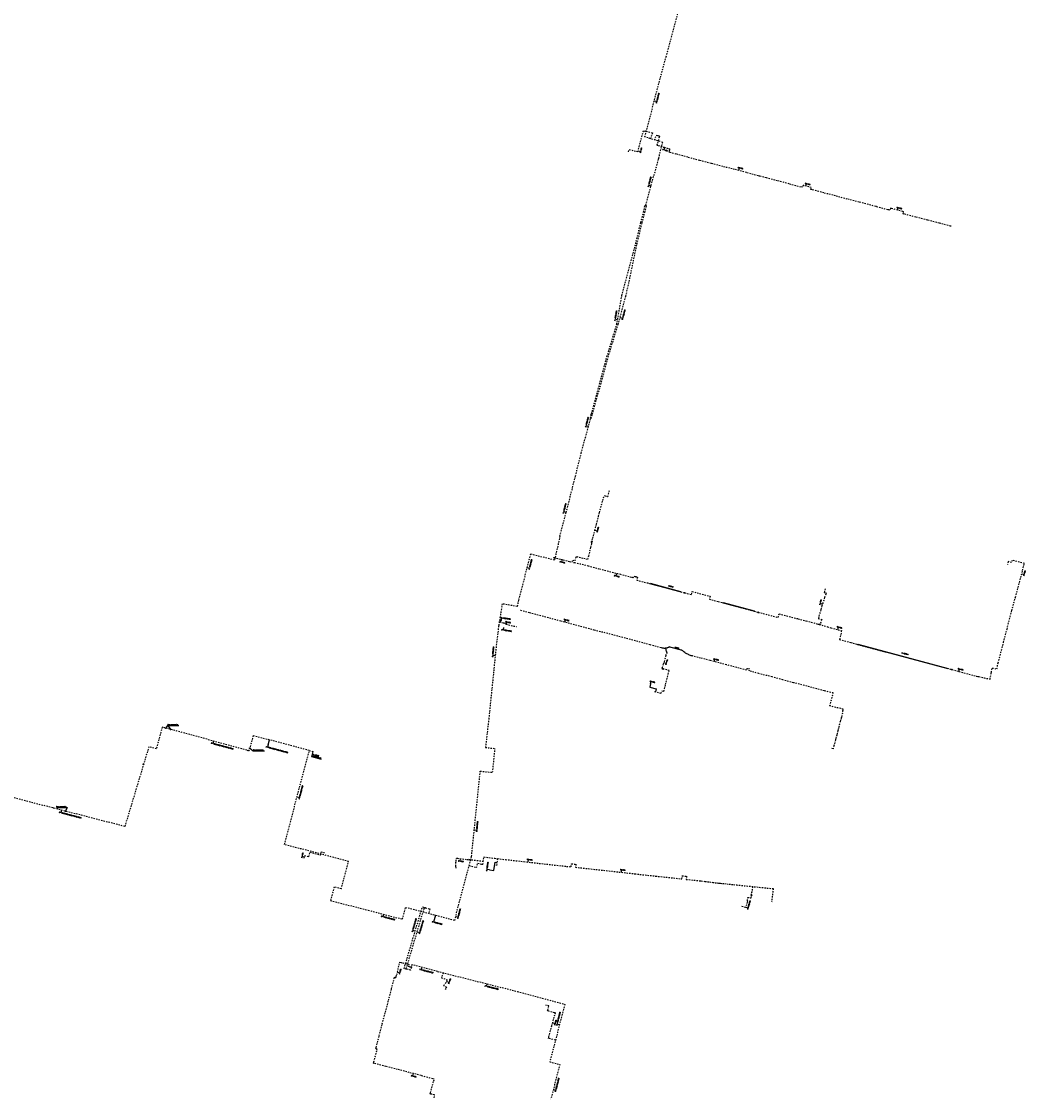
# Model space of a CAD drawing. Header units: millimetres. Extents: x 113593545 to 118192302, y 484533306 to 490462817.
# Tile 11 of 13: x 117075350 to 118068806, y 487222767 to 488288255. Entities that reach past the tile are written whole.
import ezdxf
from ezdxf.enums import TextEntityAlignment as Align

# ---------------------------------------------------------------- set-up
doc = ezdxf.new("R2010")
doc.units = ezdxf.units.MM
doc.header["$LTSCALE"] = 200
doc.linetypes.add('DASHDOT2', pattern=[12.7, 6.35, -3.175, 0, -3.175])
for name, color, linetype in [('WT-C-moftm', 7, 'Continuous'), ('WT-I-diam', 7, 'Continuous'), ('WT-I-info', 7, 'Continuous'), ('WT-I-mantelbuis', 7, 'Continuous'), ('WT-L-mantelbuis', 6, 'Continuous'), ('WT-L-telemetrie', 1, 'DASHDOT2')]:
    doc.layers.add(name, color=color, linetype=linetype)
doc.styles.add('DIN17', font='romans.shx', dxfattribs={"width": 0.9})

# ---------------------------------------------------------------- blocks, each defined once
blk = doc.blocks.new('LR-MOFTM')
at = {"color": 0, "linetype": 'ByBlock'}
for p, q in [((-0.5, -0.5), (0.5, 0.5)), ((0.5, -0.5), (-0.5, 0.5))]:
    blk.add_line(p, q, dxfattribs=at)
blk.add_circle((0, 0), 0.75, dxfattribs=at)
at = {"color": 0, "linetype": 'ByBlock', "lineweight": -2, "style": 'DIN17', "width": 0.9}
blk.add_attdef('*1', text='', height=1.8, dxfattribs=at).set_placement((0, 4), align=Align.MIDDLE)
blk = doc.blocks.new('LR-DIAB1')
at = {"color": 0, "lineweight": -3}
blk.add_line((0, 0), (0, 5), dxfattribs=at)
blk.add_lwpolyline([(0.6, 5), (0, 5), (-0.6, 5)], dxfattribs=at)
at = {"color": 1, "lineweight": -3, "style": 'DIN17', "width": 0.9}
blk.add_attdef('*1', text='', height=1.8, dxfattribs=at).set_placement((-1.6, 5), align=Align.MIDDLE_RIGHT)
blk.add_attdef('*11', text='', height=1.8, dxfattribs=at).set_placement((1.6, 5), align=Align.MIDDLE_LEFT)
blk = doc.blocks.new('LR-DIAO1')
at = {"color": 0, "lineweight": -3}
blk.add_line((0, 0), (0, -5), dxfattribs=at)
blk.add_lwpolyline([(0.6, -5), (0, -5), (-0.6, -5)], dxfattribs=at)
at = {"color": 1, "lineweight": -3, "style": 'DIN17', "width": 0.9}
blk.add_attdef('*1', text='', height=1.8, dxfattribs=at).set_placement((-1.6, -5), align=Align.MIDDLE_RIGHT)
blk.add_attdef('*11', text='', height=1.8, dxfattribs=at).set_placement((1.6, -5), align=Align.MIDDLE_LEFT)

msp = doc.modelspace()

# ---------------------------------------------------------------- linework, layer by layer
at = {"layer": 'WT-C-moftm'}
msp.add_line((117219994, 487591686), (117222861, 487587822), dxfattribs=at)
at = {"layer": 'WT-I-diam'}
for p, q in [((117548882, 487693938), (117550406, 487695825)), ((117697879, 487632872), (117697014, 487629586)), ((117697014, 487629586), (117703313, 487627928)), ((117703313, 487627928), (117702588, 487625177)), ((117319349, 487572763), (117320602, 487577473)), ((117542805, 487448394), (117543910, 487456515)), ((117543910, 487456515), (117545798, 487456258)), ((117538390, 487448995), (117542805, 487448394)), ((117484985, 487404105), (117483808, 487399649))]:
    msp.add_line(p, q, dxfattribs=at)
at = {"layer": 'WT-I-info'}
for p, q in [((117218230, 487589073), (117220020, 487591724)), ((117220020, 487591724), (117231021, 487591724)), ((117301251, 487569367), (117304642, 487566686)), ((117304642, 487566686), (117315643, 487566686)), ((117109814, 487510513), (117120815, 487510513)), ((117118930, 487506960), (117120815, 487510513))]:
    msp.add_line(p, q, dxfattribs=at)
at = {"layer": 'WT-I-info', "lineweight": -3}
for p, q in [((117362658, 487560836), (117364012, 487565925)), ((117372229, 487558290), (117362658, 487560836))]:
    msp.add_line(p, q, dxfattribs=at)
at = {"layer": 'WT-L-mantelbuis'}
for points in [[(117697304, 487732513), (117727593, 487724386), (117727463, 487723903), (117697175, 487732030)], [(117769779, 487713347), (117800347, 487705247), (117800219, 487704764), (117769651, 487712864)], [(117728111, 487666201), (117716507, 487669258), (117716634, 487669742), (117728238, 487666684)], [(117902885, 487672281), (117992354, 487648281), (117992225, 487647798), (117902755, 487671798)]]:
    msp.add_lwpolyline(points, close=True, dxfattribs=at)
at = {"layer": 'WT-L-telemetrie', "lineweight": -3}
for p, q in [((117713114, 488253236), (117736786, 488340310)), ((117692061, 488174083), (117713114, 488253236)), ((117698013, 488172283), (117698969, 488175766)), ((117709899, 488168690), (117692061, 488174083)), ((117702051, 488171062), (117702692, 488173397)), ((117705862, 488153002), (117709899, 488168690)), ((117693152, 488106645), (117705575, 488151926)), ((117705575, 488151926), (117705862, 488153002)), ((117690809, 488099640), (117692239, 488105755)), ((117692124, 488099289), (117693726, 488105504, -311)), ((117683080, 488068373), (117688164, 488089496)), ((117688164, 488089496), (117690809, 488099640)), ((117689480, 488089149), (117692124, 488099289)), ((117684398, 488068035), (117689480, 488089149)), ((117673206, 488031940), (117683080, 488068373)), ((117676648, 488031176), (117684398, 488068035)), ((117669473, 488017203), (117673206, 488031940)), ((117673332, 488016599), (117676648, 488031176)), ((117664367, 487988820), (117669473, 488017203)), ((117665680, 487988461), (117673332, 488016599)), ((117653936, 487954133), (117664367, 487988820)), ((117655168, 487953792), (117665680, 487988461)), ((117639220, 487900063), (117653934, 487954126)), ((117640454, 487899734), (117655168, 487953792)), ((117638311, 487895974), (117639220, 487900063)), ((117638938, 487895800), (117640454, 487899734)), ((117633347, 487876608), (117638521, 487895509)), ((117638521, 487895509), (117638311, 487895974)), ((117629162, 487861272), (117633347, 487876608)), ((117623492, 487838358), (117629162, 487861272)), ((117620091, 487824942), (117623492, 487838358)), ((117614254, 487802535), (117620091, 487824942)), ((117608116, 487779115), (117614254, 487802535)), ((117606508, 487771731), (117602673, 487755294)), ((117608116, 487779115), (117606508, 487771731)), ((117579065, 487761407), (117567056, 487715846)), ((117602673, 487755294), (117579065, 487761407)), ((117550976, 487712119), (117547461, 487690231)), ((117565782, 487709492), (117550976, 487712119)), ((117567056, 487715846), (117565782, 487709492)), ((117547461, 487690231), (117545007, 487669791)), ((117548077, 487694067), (117551869, 487693458)), ((117545007, 487669791), (117542485, 487644944)), ((117542485, 487644944), (117537773, 487598880)), ((117214513, 487590077), (117208792, 487568809)), ((117300618, 487566825), (117214513, 487590077)), ((117537773, 487598880), (117534464, 487570004)), ((117304588, 487581734), (117300618, 487566825)), ((117360053, 487566976), (117304588, 487581734)), ((117201367, 487570824), (117177529, 487491840)), ((117208792, 487568809), (117201367, 487570824)), ((117534464, 487570004), (117543907, 487569001)), ((117541551, 487545460), (117543907, 487569001)), ((117335618, 487474025), (117360053, 487566976)), ((117360048, 487566961), (117364288, 487565833)), ((117520657, 487462175), (117529275, 487546535)), ((117529275, 487546535), (117541551, 487545460)), ((117076740, 487517846), (117018795, 487533044)), ((117177529, 487491840), (117076740, 487517846)), ((117399033, 487457225), (117335618, 487474025)), ((117503996, 487399084), (117520657, 487462175)), ((117531946, 487454456), (117532878, 487461769)), ((117532878, 487461769), (117543717, 487460388)), ((117391628, 487430014), (117399033, 487457225)), ((117527087, 487457839), (117517148, 487459055)), ((117518268, 487453127), (117525700, 487451191)), ((117525700, 487451191), (117526859, 487455637)), ((117526859, 487455637), (117530864, 487454594)), ((117532295, 487457201), (117527087, 487457839)), ((117530864, 487454594), (117531946, 487454456)), ((117543717, 487460388), (117554360, 487459139)), ((117545376, 487453154), (117545230, 487453001)), ((117545230, 487453001), (117545340, 487452840)), ((117545340, 487452840), (117545496, 487452978)), ((117546319, 487460082), (117545376, 487453154)), ((117545496, 487452978), (117545376, 487453154)), ((117554360, 487459139), (117572570, 487457101)), ((117572570, 487457101), (117592391, 487454860)), ((117592391, 487454860), (117614704, 487452403)), ((117614704, 487452403), (117619215, 487452009)), ((117619215, 487452009), (117619569, 487455026)), ((117619569, 487455026), (117623898, 487454529)), ((117623898, 487454529), (117623581, 487451494)), ((117623581, 487451494), (117653960, 487448232)), ((117653960, 487448232), (117669083, 487446534)), ((117669083, 487446534), (117682279, 487444996)), ((117682279, 487444996), (117702964, 487442766)), ((117702964, 487442766), (117728845, 487440022)), ((117728845, 487440022), (117729167, 487443004)), ((117729167, 487443004), (117733468, 487442541)), ((117733468, 487442541), (117733146, 487439558)), ((117733146, 487439558), (117747149, 487438040)), ((117384712, 487431896), (117381080, 487418551)), ((117391628, 487430014), (117384712, 487431896)), ((117747149, 487438040), (117747902, 487437962)), ((117782703, 487434064), (117819156, 487430353)), ((117798672, 487432438), (117798060, 487426983)), ((117819156, 487430353), (117817599, 487417022)), ((117381080, 487418551), (117418419, 487409007)), ((117418419, 487409007), (117452192, 487400206)), ((117452192, 487400206), (117455466, 487411851)), ((117454755, 487354053), (117471416, 487410267)), ((117455466, 487411851), (117482807, 487404680)), ((117456797, 487353659), (117473711, 487410725)), ((117471416, 487410267), (117472072, 487412422)), ((117472072, 487412422), (117474777, 487411720)), ((117473711, 487410725), (117473907, 487411461)), ((117473907, 487411461), (117474737, 487411240)), ((117474737, 487411240), (117475257, 487411347)), ((117474777, 487411720), (117475257, 487411347)), ((117475257, 487411347), (117479388, 487410229)), ((117479388, 487410229), (117478212, 487405885)), ((117482807, 487404680), (117503996, 487399084)), ((117461728, 487355089), (117460321, 487349691)), ((117486965, 487348512), (117461728, 487355089)), ((117453896, 487351135), (117454755, 487354053)), ((117456126, 487350527), (117453896, 487351135)), ((117456056, 487351110), (117456797, 487353659)), ((117456619, 487350640), (117456056, 487351110)), ((117456619, 487350640), (117456126, 487350527)), ((117460321, 487349691), (117456619, 487350640)), ((117486965, 487348512), (117538697, 487335523)), ((117538697, 487335523), (117566141, 487328547)), ((117566141, 487328547), (117612902, 487315889)), ((117612902, 487315889), (117598154, 487259089)), ((117598154, 487259089), (117607994, 487256473)), ((117607994, 487256473), (117599087, 487221995))]:
    msp.add_line(p, q, dxfattribs=at)
at = {"layer": 'WT-L-telemetrie'}
for p, q in [((117685392, 488159526), (117690892, 488180265)), ((117690892, 488180265), (117699586, 488178015)), ((117699586, 488178015), (117698969, 488175766)), ((117702692, 488173397), (117703419, 488175959)), ((117703419, 488175959), (117704826, 488175544)), ((117704826, 488175544), (117705358, 488175387)), ((117705358, 488175387), (117706745, 488174983)), ((117706745, 488174983), (117706460, 488174005)), ((117704425, 488167017), (117704141, 488166045)), ((117704141, 488166045), (117705570, 488165610)), ((117706460, 488174005), (117704425, 488167017)), ((117705570, 488165610), (117711204, 488163880)), ((117711204, 488163880), (117715453, 488162604)), ((117676045, 488159279), (117676656, 488161682)), ((117676656, 488161682), (117685392, 488159526)), ((117715453, 488162604), (117716645, 488162253)), ((117716110, 488160413), (117715823, 488159431)), ((117715823, 488159431), (117716853, 488159147)), ((117716406, 488161445), (117716110, 488160413)), ((117716645, 488162253), (117716406, 488161445)), ((117716853, 488159147), (117723496, 488157320)), ((117723496, 488157320), (117735083, 488154204)), ((117735083, 488154204), (117746585, 488151127)), ((117746585, 488151127), (117758071, 488148074)), ((117758071, 488148074), (117769852, 488144931)), ((117769852, 488144931), (117781444, 488142037)), ((117781444, 488142037), (117793149, 488139056)), ((117793149, 488139056), (117804768, 488135899)), ((117804768, 488135899), (117805391, 488135732)), ((117805391, 488135732), (117806062, 488135551)), ((117806062, 488135551), (117812111, 488133924)), ((117812111, 488133924), (117823717, 488130866)), ((117823717, 488130866), (117835307, 488127812)), ((117835307, 488127812), (117846901, 488124649)), ((117848317, 488124254), (117846901, 488124649)), ((117848850, 488126146), (117848317, 488124254)), ((117856758, 488124026), (117848850, 488126146)), ((117856253, 488122143), (117856758, 488124026)), ((117857695, 488121765), (117856253, 488122143)), ((117869304, 488118727), (117857695, 488121765)), ((117880866, 488115700), (117869304, 488118727)), ((117892496, 488112676), (117880866, 488115700)), ((117904140, 488109608), (117892496, 488112676)), ((117692239, 488105755), (117693152, 488106645)), ((117693726, 488105504), (117693152, 488106645)), ((117915826, 488106549), (117904140, 488109608)), ((117920689, 488105257), (117915826, 488106549)), ((117921268, 488105103), (117920689, 488105257)), ((117932581, 488102095), (117921268, 488105103)), ((117933441, 488101866), (117932581, 488102095)), ((117934624, 488101550), (117933441, 488101866)), ((117935129, 488103466), (117934624, 488101550)), ((117936106, 488103208), (117935129, 488103466)), ((117947338, 488100245), (117936106, 488103208)), ((117948310, 488099984), (117947338, 488100245)), ((117947794, 488097984), (117948310, 488099984)), ((117948622, 488097767), (117947794, 488097984)), ((117960223, 488094742), (117948622, 488097767)), ((117971909, 488091743), (117960223, 488094742)), ((117983415, 488088765), (117971909, 488091743)), ((117994746, 488085857), (117983415, 488088765)), ((117995347, 488085705), (117994746, 488085857)), ((117638521, 487895509), (117638938, 487895800)), ((117655436, 487818261), (117657111, 487824589)), ((117647439, 487802594), (117650577, 487814483)), ((117650577, 487814483), (117651829, 487819223)), ((117651829, 487819223), (117652820, 487818952)), ((117652821, 487818952), (117655436, 487818261)), ((117646450, 487798855), (117647439, 487802594)), ((117642758, 487784888), (117644377, 487790936)), ((117644377, 487790936), (117646450, 487798855)), ((117640670, 487777066), (117642758, 487784888)), ((117639208, 487771442), (117638369, 487767875)), ((117639480, 487772608), (117639208, 487771442)), ((117639480, 487772608), (117640670, 487777066)), ((117636352, 487759422), (117635512, 487755968)), ((117637250, 487763163), (117636352, 487759422)), ((117638369, 487767875), (117637250, 487763163)), ((117602448, 487757765), (117604679, 487757216)), ((117604679, 487757216), (117608970, 487756179)), ((117608970, 487756179), (117617618, 487754078)), ((117617618, 487754078), (117620283, 487753429)), ((117620283, 487753429), (117620812, 487755467)), ((117620812, 487755467), (117623225, 487754854)), ((117621606, 487753106), (117622475, 487752886)), ((117636301, 487749338), (117622475, 487752886)), ((117623225, 487754854), (117623849, 487757405)), ((117623849, 487757405), (117624182, 487758762)), ((117624182, 487758762), (117625127, 487758531)), ((117628489, 487757699), (117625127, 487758531)), ((117633148, 487756547), (117628489, 487757699)), ((117635512, 487755968), (117633148, 487756547)), ((117647116, 487746572), (117636301, 487749338)), ((118051802, 487754006), (118051050, 487751000)), ((118055135, 487753165), (118051802, 487754006)), ((118055637, 487755129), (118055135, 487753165)), ((118067731, 487752039), (118055637, 487755129)), ((118065986, 487745254), (118067731, 487752039)), ((117668351, 487741025), (117647116, 487746572)), ((117679021, 487738171), (117668351, 487741025)), ((117680691, 487737724), (117679021, 487738171)), ((117680691, 487737724), (117681182, 487739559)), ((117681182, 487739559), (117685015, 487738499)), ((117685015, 487738499), (117684241, 487735642)), ((118058820, 487718657), (118065986, 487745254)), ((117684241, 487735642), (117694675, 487732770)), ((117694675, 487732770), (117697239, 487732271)), ((117697239, 487732271), (117727630, 487724117)), ((117870512, 487727023), (117869499, 487723430)), ((117727630, 487724117), (117731702, 487722985)), ((117731702, 487722985), (117738230, 487721322)), ((117738230, 487721322), (117739005, 487724261)), ((117739005, 487724261), (117756739, 487719578)), ((117756739, 487719578), (117755991, 487716717)), ((117755991, 487716717), (117764813, 487714296)), ((117870100, 487718346), (117867426, 487710221)), ((117869499, 487723430), (117871464, 487722874)), ((117871154, 487721785), (117870100, 487718346)), ((117871464, 487722874), (117871154, 487721785)), ((118055394, 487705599), (118058820, 487718657)), ((117764813, 487714296), (117769715, 487713105)), ((117769715, 487713105), (117800283, 487705005)), ((117866187, 487706132), (117864239, 487699271)), ((117867426, 487710221), (117866187, 487706132)), ((117569420, 487705556), (117569029, 487705659)), ((117577936, 487703313), (117569420, 487705556)), ((117589076, 487700356), (117577936, 487703313)), ((117608949, 487695038), (117589076, 487700356)), ((117642140, 487686147), (117608949, 487695038)), ((117800283, 487705005), (117804411, 487703726)), ((117804411, 487703726), (117824168, 487698656)), ((117824168, 487698656), (117825089, 487702196)), ((117825089, 487702196), (117843837, 487697393)), ((117843837, 487697393), (117851938, 487695293)), ((117851938, 487695293), (117862315, 487692447)), ((117864239, 487699271), (117863760, 487697546)), ((117863760, 487697546), (117867146, 487696592)), ((117867146, 487696592), (117865932, 487692327)), ((118050541, 487687174), (118055394, 487705599)), ((117551869, 487693458), (117553697, 487693073)), ((117553697, 487693073), (117554897, 487691871)), ((117554897, 487691871), (117565045, 487689600)), ((117670232, 487678819), (117642140, 487686147)), ((117862315, 487692447), (117872863, 487689463)), ((117864892, 487691731), (117864494, 487691830)), ((117864955, 487691726), (117864892, 487691731)), ((117865072, 487691731), (117864955, 487691726)), ((117865191, 487691748), (117865072, 487691731)), ((117865306, 487691775), (117865191, 487691748)), ((117865408, 487691805), (117865306, 487691775)), ((117865433, 487691812), (117865408, 487691805)), ((117865480, 487691832), (117865433, 487691812)), ((117865534, 487691853), (117865480, 487691832)), ((117865558, 487691864), (117865534, 487691853)), ((117865589, 487691881), (117865558, 487691864)), ((117865617, 487691897), (117865589, 487691881)), ((117865648, 487691915), (117865617, 487691897)), ((117865676, 487691935), (117865648, 487691915)), ((117865715, 487691967), (117865676, 487691935)), ((117865746, 487691992), (117865715, 487691967)), ((117865765, 487692014), (117865746, 487691992)), ((117865793, 487692050), (117865765, 487692014)), ((117865812, 487692073), (117865793, 487692050)), ((117865832, 487692103), (117865812, 487692073)), ((117865846, 487692131), (117865832, 487692103)), ((117865865, 487692167), (117865846, 487692131)), ((117865890, 487692219), (117865865, 487692167)), ((117865906, 487692258), (117865890, 487692219)), ((117865921, 487692295), (117865906, 487692258)), ((117865932, 487692327), (117865921, 487692295)), ((117872863, 487689463), (117876235, 487688531)), ((117876235, 487688531), (117886861, 487685671)), ((117886861, 487685671), (117884817, 487676734)), ((118047090, 487674167), (118050541, 487687174)), ((117687669, 487674181), (117670232, 487678819)), ((117697381, 487671531), (117687669, 487674181)), ((117884817, 487676734), (117896480, 487673826)), ((117896480, 487673826), (117898316, 487673338)), ((118044947, 487666175), (118047090, 487674167)), ((117708290, 487668648), (117697386, 487671532)), ((117708731, 487668511), (117708290, 487668648)), ((117709469, 487668323), (117708731, 487668511)), ((117709967, 487668226), (117709469, 487668323)), ((117710346, 487668172), (117709967, 487668226)), ((117710749, 487668131), (117710346, 487668172)), ((117711199, 487668106), (117710749, 487668131)), ((117711743, 487668105), (117711199, 487668106)), ((117712127, 487668124), (117711743, 487668105)), ((117712692, 487668181), (117712127, 487668124)), ((117712890, 487668209), (117712692, 487668181)), ((117712823, 487667838), (117712692, 487668181)), ((117712734, 487667911), (117712805, 487667390)), ((117712805, 487667390), (117712922, 487666748)), ((117712850, 487667767), (117712823, 487667838)), ((117713095, 487668243), (117712890, 487668209)), ((117712922, 487666748), (117713054, 487666169)), ((117713054, 487666169), (117713158, 487665782)), ((117713067, 487660910), (117713776, 487663112)), ((117713265, 487668274), (117713095, 487668243)), ((117713158, 487665782), (117713343, 487665256)), ((117713391, 487668300), (117713265, 487668274)), ((117713343, 487665256), (117713503, 487664948)), ((117713550, 487668335), (117713391, 487668300)), ((117713503, 487664948), (117713620, 487664655)), ((117713710, 487668373), (117713550, 487668335)), ((117713620, 487664655), (117713701, 487664385)), ((117713701, 487664385), (117713768, 487664053)), ((117713924, 487668428), (117713710, 487668373)), ((117713768, 487664053), (117713804, 487663643)), ((117713800, 487663359), (117713776, 487663112)), ((117713804, 487663643), (117713800, 487663359)), ((117714083, 487668473), (117713924, 487668428)), ((117714370, 487668562), (117714083, 487668473)), ((117714637, 487668665), (117714370, 487668562)), ((117715099, 487668876), (117714637, 487668665)), ((117715410, 487669043), (117715099, 487668876)), ((117715821, 487669298), (117715410, 487669043)), ((117715951, 487669388), (117715821, 487669298)), ((117716083, 487669467), (117715951, 487669388)), ((117716180, 487669503), (117716083, 487669467)), ((117716303, 487669526), (117716180, 487669503)), ((117716379, 487669530), (117716303, 487669526)), ((117716457, 487669524), (117716379, 487669530)), ((117716564, 487669502), (117716457, 487669524)), ((117728180, 487666441), (117716564, 487669502)), ((117728198, 487666436), (117728180, 487666441)), ((117728316, 487666400), (117728198, 487666436)), ((117728492, 487666327), (117728316, 487666400)), ((117728611, 487666264), (117728492, 487666327)), ((117728705, 487666204), (117728611, 487666264)), ((117728920, 487666028), (117728705, 487666204)), ((117729164, 487665849), (117728920, 487666028)), ((117729646, 487665494), (117729164, 487665849)), ((117730613, 487664782), (117729646, 487665494)), ((117731684, 487663993), (117730613, 487664782)), ((117732505, 487663420), (117731684, 487663993)), ((117733080, 487663054), (117732505, 487663420)), ((117898316, 487673338), (117902758, 487672056)), ((117902758, 487672056), (117995988, 487647048)), ((118041814, 487653662), (118044947, 487666175)), ((117713067, 487660910), (117710340, 487652227)), ((117733673, 487662705), (117733080, 487663054)), ((117734618, 487662203), (117733673, 487662705)), ((117735201, 487661925), (117734618, 487662203)), ((117735679, 487661714), (117735201, 487661925)), ((117736490, 487661390), (117735679, 487661714)), ((117737172, 487661149), (117736490, 487661390)), ((117738117, 487660860), (117737172, 487661149)), ((117739265, 487660556), (117738117, 487660860)), ((117747319, 487658538), (117739265, 487660556)), ((117756694, 487656081), (117747319, 487658538)), ((117772913, 487651787), (117756694, 487656081)), ((118040404, 487647675), (118041814, 487653662)), ((117709391, 487649190), (117709037, 487648054)), ((117709037, 487648054), (117710192, 487647708)), ((117710340, 487652227), (117709391, 487649190)), ((117716266, 487646075), (117710192, 487647708)), ((117712677, 487632305), (117715364, 487642671)), ((117715364, 487642671), (117716266, 487646075)), ((117792862, 487646397), (117772913, 487651787)), ((117793384, 487648336), (117792862, 487646397)), ((117795879, 487647669), (117793384, 487648336)), ((117795362, 487645715), (117795879, 487647669)), ((117804909, 487643227), (117795362, 487645715)), ((117818029, 487639786), (117804909, 487643227)), ((117995988, 487647048), (118003006, 487645203)), ((118003006, 487645203), (118010328, 487643227)), ((118010328, 487643227), (118020309, 487640674)), ((118033795, 487637606), (118035093, 487644337)), ((118035093, 487644337), (118035918, 487648615)), ((118035918, 487648615), (118040404, 487647675)), ((117710913, 487625527), (117712677, 487632305)), ((117828787, 487636901), (117818029, 487639786)), ((117839258, 487634104), (117828787, 487636901)), ((117850045, 487631247), (117839258, 487634104)), ((117857567, 487629286), (117850045, 487631247)), ((118020309, 487640674), (118027782, 487638963)), ((118027782, 487638963), (118033795, 487637606)), ((117701788, 487625387), (117708428, 487623639)), ((117708428, 487623639), (117709052, 487626005)), ((117709052, 487626005), (117710913, 487625527)), ((117869603, 487626214), (117857567, 487629286)), ((117878591, 487623932), (117869603, 487626214)), ((117875240, 487611147), (117878591, 487623932)), ((117888464, 487607862), (117875240, 487611147)), ((117886666, 487600060), (117886384, 487598980)), ((117886953, 487601190), (117886666, 487600060)), ((117888155, 487606593), (117886953, 487601190)), ((117888155, 487606593), (117888464, 487607862)), ((117883752, 487588922), (117883401, 487587579)), ((117884179, 487590551), (117883752, 487588922)), ((117884363, 487591257), (117884179, 487590551)), ((117884883, 487593243), (117884363, 487591257)), ((117885564, 487595848), (117884883, 487593243)), ((117885864, 487596995), (117885564, 487595848)), ((117886384, 487598980), (117885864, 487596995)), ((117881182, 487579097), (117880751, 487577448)), ((117881579, 487580615), (117881182, 487579097)), ((117882020, 487582302), (117881579, 487580615)), ((117882386, 487583700), (117882020, 487582302)), ((117883133, 487586555), (117882386, 487583700)), ((117883401, 487587579), (117883133, 487586555)), ((117878497, 487568760), (117876054, 487569406)), ((117879257, 487571739), (117878497, 487568760)), ((117880751, 487577448), (117879257, 487571739)), ((117354917, 487460581), (117355510, 487463012)), ((117355510, 487463012), (117359741, 487461980)), ((117359741, 487461980), (117360810, 487466361)), ((117360810, 487466361), (117371061, 487463666)), ((117371061, 487463666), (117371828, 487466767)), ((117371828, 487466767), (117375149, 487465956)), ((117504958, 487452619), (117505281, 487456069)), ((117505407, 487451059), (117504958, 487452619)), ((117505281, 487456069), (117505418, 487457548)), ((117505361, 487450579), (117505407, 487451059)), ((117505418, 487457548), (117505698, 487460471)), ((117505698, 487460471), (117506659, 487460355)), ((117506659, 487460355), (117517148, 487459055)), ((117747902, 487437962), (117751897, 487437478)), ((117751897, 487437478), (117754174, 487437193)), ((117754174, 487437193), (117756058, 487436957)), ((117756058, 487436957), (117759387, 487436540)), ((117759387, 487436540), (117761872, 487436229)), ((117761872, 487436229), (117763662, 487436041)), ((117763662, 487436041), (117765414, 487435861)), ((117765414, 487435861), (117767005, 487435698)), ((117767005, 487435698), (117769155, 487435478)), ((117769155, 487435478), (117770825, 487435307)), ((117770825, 487435307), (117773250, 487435054)), ((117773250, 487435054), (117775742, 487434793)), ((117775742, 487434793), (117777978, 487434559)), ((117777978, 487434559), (117779983, 487434349)), ((117779983, 487434349), (117782703, 487434064)), ((117793623, 487418193), (117793296, 487416860)), ((117793634, 487418299), (117793623, 487418193)), ((117793634, 487418299), (117793999, 487421686)), ((117793999, 487421686), (117796487, 487421418)), ((117796487, 487421418), (117797391, 487421321)), ((117797391, 487421321), (117798060, 487426983)), ((117791860, 487411772), (117787258, 487412992)), ((117793296, 487416860), (117791860, 487411772)), ((117446647, 487345295), (117449608, 487356989)), ((117449608, 487356989), (117449788, 487357698)), ((117449788, 487357698), (117450914, 487357413)), ((117450914, 487357413), (117452513, 487357008)), ((117452513, 487357008), (117455604, 487356209)), ((117455604, 487356209), (117455780, 487356165)), ((117455780, 487356165), (117458534, 487355469)), ((117458534, 487355469), (117458040, 487353511)), ((117445900, 487342363), (117446224, 487343598)), ((117446224, 487343598), (117446647, 487345295)), ((117458040, 487353511), (117459391, 487353160)), ((117459391, 487353160), (117461112, 487352726)), ((117492475, 487347129), (117490790, 487342260)), ((117441467, 487331308), (117444150, 487341551)), ((117444150, 487341551), (117444462, 487342740)), ((117444462, 487342740), (117445175, 487342553)), ((117445175, 487342553), (117445900, 487342363)), ((117490790, 487342260), (117493137, 487341448)), ((117493137, 487341448), (117496752, 487340138)), ((117493188, 487334358), (117496174, 487338577)), ((117496049, 487332333), (117493188, 487334358)), ((117496174, 487338577), (117496752, 487340138)), ((117438456, 487319717), (117441467, 487331308)), ((117494745, 487330491), (117496049, 487332333)), ((117435436, 487308120), (117438456, 487319717)), ((117594832, 487314844), (117594225, 487315001)), ((117597081, 487314260), (117594832, 487314844)), ((117596030, 487310211), (117596763, 487313036)), ((117596763, 487313036), (117597081, 487314260)), ((117432377, 487296487), (117435436, 487308120)), ((117595849, 487309513), (117596030, 487310211)), ((117597107, 487309186), (117595849, 487309513)), ((117602813, 487307610), (117597107, 487309186)), ((117600168, 487294618), (117603402, 487306498)), ((117603646, 487307380), (117602813, 487307610)), ((117603402, 487306498), (117603646, 487307380)), ((117429321, 487284901), (117432377, 487296487)), ((117597189, 487283741), (117600168, 487294618)), ((117426273, 487273319), (117429321, 487284901)), ((117596777, 487282237), (117597189, 487283741)), ((117603665, 487280311), (117596777, 487282237)), ((117424013, 487258930), (117427074, 487270482)), ((117425942, 487272070), (117426273, 487273319)), ((117427393, 487271685), (117425942, 487272070)), ((117427074, 487270482), (117427393, 487271685)), ((117423686, 487257684), (117424013, 487258930)), ((117424419, 487257491), (117423686, 487257684)), ((117435848, 487254491), (117424419, 487257491)), ((117447478, 487251459), (117435848, 487254491)), ((117459074, 487248414), (117447478, 487251459)), ((117470689, 487245379), (117459074, 487248414)), ((117482291, 487242336), (117470689, 487245379)), ((117480068, 487228463), (117483205, 487240097)), ((117483706, 487241955), (117482291, 487242336)), ((117483205, 487240097), (117483706, 487241955)), ((117479756, 487227247), (117480068, 487228463)), ((117480440, 487227071), (117479756, 487227247)), ((117483680, 487226240), (117480440, 487227071)), ((117484469, 487226030), (117483680, 487226240)), ((117483805, 487223539), (117484469, 487226030))]:
    msp.add_line(p, q, dxfattribs=at)

# ---------------------------------------------------------------- block references
at = {"layer": 'WT-C-moftm', "linetype": 'Continuous'}
for p, xscale, yscale, zscale, rotation in [((117693120, 488179689), 500.0000000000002, 500.0000000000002, 500.0000000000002, 75.48830000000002), ((117639749, 487773614), 500.0000000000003, 500.0000000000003, 500.0000000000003, 345.0530000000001), ((117602448, 487757765), 499.9999999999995, 499.9999999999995, 499.9999999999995, 166.157), ((117683351, 487738959), 500, 500, 500, 344.5522), ((117731464, 487723051), 499.9999999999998, 499.9999999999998, 499.9999999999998, 344.4686), ((117804411, 487703726), 500.0000000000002, 500.0000000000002, 500.0000000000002, 345.6073), ((117864494, 487691830), 500, 500, 500, 345.9896), ((117712692, 487668181), 499.9999999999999, 499.9999999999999, 499.9999999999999, 20.9394), ((117710358, 487647671), 500.0000000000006, 500.0000000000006, 500.0000000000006, 254.9514), ((117995949, 487647058), 500.0000000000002, 500.0000000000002, 500.0000000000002, 344.9841), ((117222880, 487587817), 499.9999999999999, 499.9999999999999, 499.9999999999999, 340.4035364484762), ((117299579, 487567105), 500.0000000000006, 500.0000000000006, 500.0000000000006, 344.8884), ((117118920, 487506962), 499.9999999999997, 499.9999999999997, 499.9999999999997, 345.532), ((117517148, 487459055), 500, 500, 500, 172.9333), ((117797693, 487423874), 499.9999999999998, 499.9999999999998, 499.9999999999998, 263.265), ((117461112, 487352726), 500, 500, 500, 75.84929999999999)]:
    msp.add_blockref('LR-MOFTM', p, dxfattribs=dict(at, xscale=xscale, yscale=yscale, zscale=zscale, rotation=rotation))
at = {"layer": 'WT-C-moftm', "linetype": 'Continuous', "xscale": 500, "yscale": 500, "zscale": 500}
msp.add_blockref('LR-MOFTM', (117218234, 487589082), dxfattribs=at)
at = {"layer": 'WT-C-moftm', "linetype": 'Continuous', "lineweight": -3, "xscale": 500, "yscale": 500, "zscale": 500}
for p, rotation in [((117301304, 487569403), 255.0902), ((117196114, 487553419), 73.206)]:
    msp.add_blockref('LR-MOFTM', p, dxfattribs=dict(at, rotation=rotation))
at = {"layer": 'WT-I-diam'}
for name, p, xscale, yscale, zscale, rotation, values in [('LR-DIAO1', (117701550, 488209759), 500, 500, 500, 75.10562930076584, {'*1': 'D', '*11': 'N065/HDPE32'}), ('LR-DIAO1', (117685644, 488160477), 499.9999999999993, 499.9999999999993, 499.9999999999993, 75.1459146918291, {'*1': 'D', '*11': 'N065'}), ('LR-DIAB1', (117636392, 487887731), 500.0000000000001, 500.0000000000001, 500.0000000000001, 74.735132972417, {'*1': 'D', '*11': 'N065/HDPE32'}), ('LR-DIAB1', (117614259, 487802555), 500.0000000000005, 500.0000000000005, 500.0000000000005, 75.31336261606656, {'*1': 'D', '*11': 'N065/HDPE32'}), ('LR-DIAO1', (117642812, 487785090), 500, 500, 500, 75.19128220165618, {'*1': 'D', '*11': 'N065'}), ('LR-DIAO1', (117575592, 487748231), 499.9999999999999, 499.9999999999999, 499.9999999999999, 75.23323363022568, {'*1': 'D', '*11': 'N065/HDPE32'}), ('LR-DIAO1', (117664048, 487742149), 500, 500, 500, 345.3602243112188, {'*1': 'D', '*11': 'N065'}), ('LR-DIAB1', (117867988, 487711928), 499.9999999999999, 499.9999999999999, 499.9999999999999, 74.14612204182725, {'*1': 'D', '*11': 'N065'}), ('LR-DIAB1', (117613049, 487693940), 500, 500, 500, 345.0042843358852, {'*1': 'D', '*11': 'N065'}), ('LR-DIAO1', (117552192, 487688783), 500, 500, 500, 350.8769771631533, {'*1': 'D', '*11': 'N065/HDPE32'}), ('LR-DIAB1', (117883099, 487686684), 500, 500, 500, 344.2065768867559, {'*1': 'D', '*11': 'N065'}), ('LR-DIAB1', (117544102, 487660876), 500.0000000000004, 500.0000000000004, 500.0000000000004, 84.15979350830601, {'*1': 'D', '*11': 'N065/HDPE32'}), ('LR-DIAB1', (117760940, 487654957), 500.0000000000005, 500.0000000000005, 500.0000000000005, 345.1689576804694, {'*1': 'D', '*11': 'N065'}), ('LR-DIAB1', (118002970, 487645213), 500, 500, 500, 345.6570783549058, {'*1': 'D', '*11': 'N065'}), ('LR-DIAB1', (117697879, 487632872), 500.0000000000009, 500.0000000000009, 500.0000000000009, 345.2514559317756, {'*1': 'D', '*11': 'N065'}), ('LR-DIAO1', (117265150, 487576403), 499.9999999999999, 499.9999999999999, 499.9999999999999, 344.8884092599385, {'*1': 'D', '*11': 'N065/N065/N065/HDPE40/HDPE40'}), ('LR-DIAO1', (117319349, 487572763), 500, 500, 500, 345.0998001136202, {'*1': 'D', '*11': 'N065/N065/N065/HDPE32/HDPE32'}), ('LR-DIAO1', (117347999, 487521123), 499.9999999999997, 499.9999999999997, 499.9999999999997, 75.27117804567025, {'*1': 'D', '*11': 'N065/N065/HDPE32'}), ('LR-DIAO1', (117114753, 487508038), 500, 500, 500, 345.3026692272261, {'*1': 'D', '*11': 'N065/N065/N065/HDPE40/HDPE40'}), ('LR-DIAO1', (117523348, 487488510), 499.9999999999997, 499.9999999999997, 499.9999999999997, 84.16737922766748, {'*1': 'D', '*11': 'N065/HDPE32'}), ('LR-DIAB1', (117538390, 487448995), 499.9999999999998, 499.9999999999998, 499.9999999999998, 82.24858562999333, {'*1': 'D', '*11': 'N065/N065'}), ('LR-DIAB1', (117576841, 487456618), 499.9999999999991, 499.9999999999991, 499.9999999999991, 353.7154696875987, {'*1': 'D', '*11': 'N065'}), ('LR-DIAB1', (117669052, 487446537), 500, 500, 500, 353.3519548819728, {'*1': 'D', '*11': 'N065'}), ('LR-DIAO1', (117601576, 487231631), 500, 500, 500, 75.51425190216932, {'*1': 'D', '*11': 'N065/N065/HDPE32'})]:
    msp.add_blockref(name, p, dxfattribs=dict(at, xscale=xscale, yscale=yscale, zscale=zscale, rotation=rotation)).add_auto_attribs(values)
at = {"layer": 'WT-I-diam', "linetype": 'Continuous'}
for name, p, xscale, yscale, zscale, rotation, values in [('LR-DIAO1', (117711828, 488163693), 500, 500, 500, 342.933044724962, {'*1': 'D', '*11': 'N065'}), ('LR-DIAB1', (117785110, 488141103), 500, 500, 500, 345.7099803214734, {'*1': 'D', '*11': 'N065'}), ('LR-DIAB1', (117698328, 488125510), 500, 500, 500, 74.65789575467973, {'*1': 'D', '*11': 'N065/HDPE32'}), ('LR-DIAB1', (117851575, 488125415), 500, 500, 500, 344.992849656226, {'*1': 'D', '*11': 'N065'}), ('LR-DIAB1', (117942276, 488101580), 500, 500, 500, 345.2173393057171, {'*1': 'D', '*11': 'N065'}), ('LR-DIAB1', (117665152, 487993184), 500, 500, 500, 79.80053560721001, {'*1': 'D', '*11': 'N065/HDPE32'}), ('LR-DIAO1', (117667833, 487995428), 500, 500, 500, 74.78650897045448, {'*1': 'D', '*11': 'N065/HDPE32'}), ('LR-DIAO1', (117610205, 487755879), 500, 500, 500, 346.3480548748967, {'*1': 'D', '*11': 'N065'}), ('LR-DIAO1', (118065095, 487741946), 500, 500, 500, 74.92083363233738, {'*1': 'D', '*11': 'N065'}), ('LR-DIAB1', (117550406, 487695825), 500.0000000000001, 500.0000000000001, 500.0000000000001, 350.8769771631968, {'*1': 'D', '*11': 'N065/HDPE32'}), ('LR-DIAB1', (117555208, 487691801), 500, 500, 500, 347.3880037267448, {'*1': 'D', '*11': 'N065'}), ('LR-DIAO1', (117710951, 487654174), 500, 500, 500, 72.56432662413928, {'*1': 'D', '*11': 'N065'}), ('LR-DIAB1', (117355376, 487461659), 500, 500, 500, 76.28723360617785, {'*1': 'D', '*11': 'N065'}), ('LR-DIAO1', (117509374, 487460019), 500, 500, 500, 352.9333077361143, {'*1': 'D', '*11': 'N065'}), ('LR-DIAO1', (117504975, 487402791), 500, 500, 500, 75.20625290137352, {'*1': 'D', '*11': 'N065/HDPE32'}), ('LR-DIAO1', (117791941, 487412059), 500, 500, 500, 74.23537966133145, {'*1': 'D', '*11': 'N065/N065'}), ('LR-DIAO1', (117433454, 487405089), 500, 500, 500, 345.3930576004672, {'*1': 'D', '*11': 'N065/N065/HDPE32'}), ('LR-DIAB1', (117464824, 487388380), 500, 500, 500, 73.49040429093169, {'*1': 'D', '*11': 'N065/N065/HDPE32'}), ('LR-DIAO1', (117467001, 487387735), 500, 500, 500, 73.49040429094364, {'*1': 'D', '*11': 'N065/N065/HDPE32'}), ('LR-DIAO1', (117483808, 487399649), 500.0000000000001, 500.0000000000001, 500.0000000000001, 345.2062529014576, {'*1': 'D', '*11': 'N065/HDPE32'}), ('LR-DIAO1', (117447283, 487347807), 500, 500, 500, 75.7918989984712, {'*1': 'D', '*11': 'N065'}), ('LR-DIAO1', (117471436, 487352559), 500, 500, 500, 345.3930576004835, {'*1': 'D', '*11': 'N065/N065/HDPE32'}), ('LR-DIAO1', (117496174, 487338577), 500, 500, 500, 69.70743545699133, {'*1': 'D', '*11': 'N065'}), ('LR-DIAO1', (117535936, 487336216), 500, 500, 500, 345.9048745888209, {'*1': 'D', '*11': 'N065/N065/HDPE32'}), ('LR-DIAB1', (117607670, 487295739), 500, 500, 500, 75.44537042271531, {'*1': 'D', '*11': 'N065/N065/HDPE32'}), ('LR-DIAO1', (117600949, 487297485), 500, 500, 500, 74.77132168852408, {'*1': 'D', '*11': 'N065'}), ('LR-DIAO1', (117462958, 487247399), 500, 500, 500, 345.3558098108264, {'*1': 'D', '*11': 'N065'})]:
    msp.add_blockref(name, p, dxfattribs=dict(at, xscale=xscale, yscale=yscale, zscale=zscale, rotation=rotation)).add_auto_attribs(values)

# ---------------------------------------------------------------- texts
at = {"layer": 'WT-I-info', "style": 'DIN17', "width": 0.9}
for p in [(117220020, 487592151), (117304642, 487567112), (117109814, 487510939)]:
    msp.add_text('Glasvezelkoppeling', height=900, dxfattribs=at).set_placement(p)
at = {"layer": 'WT-I-info', "lineweight": -3, "style": 'DIN17', "width": 0.9}
for s, p in [('en N065 op rol', (117363290, 487561290)), ('1x HDPE32', (117363665, 487562698))]:
    msp.add_text(s, height=900, rotation=345.0998, dxfattribs=at).set_placement(p)
at = {"layer": 'WT-I-mantelbuis', "style": 'DIN17', "width": 0.9}
for s, rotation, p in [('HDPE%%c40', 344.979777, (117717688, 487728959)), ('2x HDPE%%C40', 344.984095, (117949492, 487662333))]:
    msp.add_text(s, height=900, rotation=rotation, dxfattribs=at).set_placement(p, align=Align.CENTER)
at = {"layer": 'WT-L-mantelbuis', "style": 'DIN17', "width": 0.9}
msp.add_text('MB%%C110', height=900, rotation=345.237018, dxfattribs=at).set_placement((117723761, 487668159), align=Align.CENTER)

doc.saveas('drawing.dxf')
